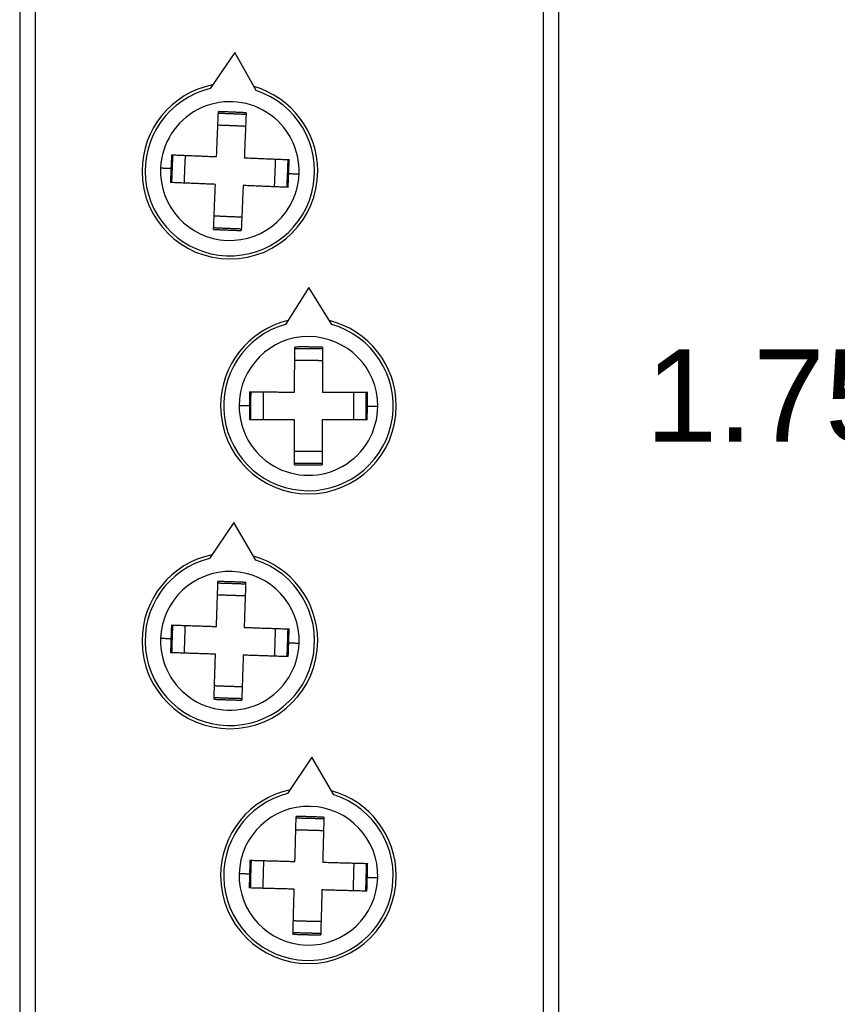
# Model space of a CAD drawing. Header units: millimetres. Extents: x -183 to 66, y -151 to -8.
# Tile 5 of 7: x 7 to 33, y -109 to -77. Entities that reach past the tile are written whole.
import ezdxf

# ---------------------------------------------------------------- set-up
doc = ezdxf.new("R2010")
doc.units = ezdxf.units.MM
doc.header["$MEASUREMENT"] = 0
doc.layers.get('0').update_dxf_attribs({"linetype": 'CONTINUOUS'})
doc.layers.get('Defpoints').update_dxf_attribs({"linetype": 'CONTINUOUS'})
doc.layers.add('SHAPE2DVIEW', color=7, linetype='CONTINUOUS')
doc.styles.get("Standard").update_dxf_attribs({"font": 'arial.ttf'})
doc.dimstyles.get("Standard").update_dxf_attribs({"dimscale": 0, "dimtxt": 2.5, "dimasz": 2.5, "dimexe": 1.25, "dimexo": 0.625, "dimtad": 1, "dimdsep": 46, "dimtxsty": 'Standard', "dimcen": 2.5, "dimadec": 0, "dimazin": 0, "dimtfac": 1, "dimtmove": 0, "dimatfit": 3, "dimfxl": 1, "dimarcsym": 0})

# ---------------------------------------------------------------- blocks, each defined once
blk = doc.blocks.new('*D2')
at = {"color": 0, "linetype": 'Continuous', "lineweight": -2, "transparency": 16777216}
for p, q in [((15.597, -67.429), (38.339, -67.429)), ((38.159, -70.429), (38.159, -87.402)), ((38.159, -108.929), (38.159, -91.427)), ((15.597, -111.929), (38.339, -111.929))]:
    blk.add_line(p, q, dxfattribs=at)
at = {"color": 0, "linetype": 'Continuous', "transparency": 16777216}
for points in [[(37.659, -70.429), (38.659, -70.429), (38.159, -67.429)], [(37.659, -108.929), (38.659, -108.929), (38.159, -111.929)]]:
    blk.add_solid(points, dxfattribs=at)
at = {"layer": 'Defpoints', "color": 0, "linetype": 'Continuous', "transparency": 16777216}
for p in [(15.535, -67.429), (38.159, -67.429), (15.535, -111.929)]:
    blk.add_point(p, dxfattribs=at)
at = {"color": 0, "linetype": 'Continuous', "transparency": 16777216, "insert": (38.159, -89.414), "char_height": 3, "attachment_point": 5}
blk.add_mtext('\\A1;1.75 [44.50]', dxfattribs=at)
blk = doc.blocks.new('*D3')
at = {"color": 0, "linetype": 'Continuous', "lineweight": -2, "transparency": 16777216}
for p, q in [((15.597, -44.703), (55.432, -44.703)), ((55.252, -47.703), (55.252, -68.195)), ((55.252, -131.655), (55.252, -72.22)), ((15.597, -134.655), (55.432, -134.655))]:
    blk.add_line(p, q, dxfattribs=at)
at = {"color": 0, "linetype": 'Continuous', "transparency": 16777216}
for points in [[(54.752, -47.703), (55.752, -47.703), (55.252, -44.703)], [(54.752, -131.655), (55.752, -131.655), (55.252, -134.655)]]:
    blk.add_solid(points, dxfattribs=at)
at = {"layer": 'Defpoints', "color": 0, "linetype": 'Continuous', "transparency": 16777216}
for p in [(15.535, -44.703), (55.252, -44.703), (15.535, -134.655)]:
    blk.add_point(p, dxfattribs=at)
at = {"color": 0, "linetype": 'Continuous', "transparency": 16777216, "insert": (55.252, -70.207), "char_height": 3, "attachment_point": 5}
blk.add_mtext('\\A1;3.54 [89.95]', dxfattribs=at)

msp = doc.modelspace()

# ---------------------------------------------------------------- linework, layer by layer
at = {"layer": 'SHAPE2DVIEW'}
for p, q in [((6.7849, -68.52929), (6.7849, -110.82929)), ((7.2849, -68.52929), (7.2849, -110.82929)), ((23.7849, -110.82929), (23.7849, -68.52929)), ((24.2849, -110.82929), (24.2849, -68.52929)), ((13.76349, -77.83683), (12.96453, -79.0048)), ((14.46324, -79.06681), (13.76349, -77.83683)), ((16.1649, -85.45355), (15.41178, -86.6516)), ((16.91178, -86.6555), (16.1649, -85.45355)), ((13.73304, -93.07569), (12.94335, -94.24995)), ((14.44252, -94.30009), (13.73304, -93.07569)), ((16.25985, -100.69497), (15.47738, -101.87406)), ((16.97682, -101.91499), (16.25985, -100.69497))]:
    msp.add_line(p, q, dxfattribs=at)
for centre, radius, start, end in [((13.6045, -81.67929), 2.85, 101.282663, 180), ((13.6045, -81.67929), 2.75, 103.457257, 267.630637), ((13.6045, -81.67929), 2.75, 267.630637, 71.804017), ((13.6045, -81.67929), 2.85, 0, 73.97861), ((13.6045, -81.67929), 2.25, 357.630637, 177.630637), ((13.6045, -81.67929), 2.85, 180, 0), ((13.6045, -81.67929), 2.25, 177.630637, 357.630637), ((16.1549, -89.29929), 2.85, 103.503109, 180), ((16.1549, -89.29929), 2.85, 0, 76.199056), ((16.1549, -89.29929), 2.75, 105.677703, 269.851083), ((16.1549, -89.29929), 2.75, 269.851083, 74.024463), ((16.1549, -89.29929), 2.25, 359.851083, 179.851083), ((16.1549, -89.29929), 2.85, 180, 0), ((16.1549, -89.29929), 2.25, 179.851083, 359.851083), ((13.6045, -96.91929), 2.85, 101.736652, 180), ((13.6045, -96.91929), 2.85, 0, 74.432599), ((13.6045, -96.91929), 2.75, 103.911246, 268.084625), ((13.6045, -96.91929), 2.75, 268.084625, 72.258005), ((13.6045, -96.91929), 2.25, 358.084625, 178.084625), ((13.6045, -96.91929), 2.85, 180, 0), ((13.6045, -96.91929), 2.25, 178.084625, 358.084625), ((16.1549, -104.53929), 2.85, 102.088332, 180), ((16.1549, -104.53929), 2.75, 104.262926, 268.436306), ((16.1549, -104.53929), 2.85, 0, 74.784279), ((16.1549, -104.53929), 2.75, 268.436306, 72.609686), ((16.1549, -104.53929), 2.25, 358.436306, 178.436306), ((16.1549, -104.53929), 2.85, 180, 0), ((16.1549, -104.53929), 2.25, 178.436306, 358.436306)]:
    msp.add_arc(centre, radius, start, end, dxfattribs=at)
for points, degree in [([(13.17349, -81.21107), (13.20405, -80.47248), (13.23389, -79.75135)], 2), ([(13.23195, -79.79839), (13.68166, -79.81261), (14.13118, -79.8356)], 2), ([(14.13312, -79.78855), (13.68363, -79.7669), (13.23389, -79.75135)], 2), ([(14.13312, -79.78855), (14.10328, -80.50968), (14.07272, -81.24828)], 2), ([(14.13312, -79.78855), (14.13228, -79.80902)], 1), ([(14.11485, -80.23023), (13.66542, -80.20717), (13.21562, -80.19302)], 2), ([(11.71376, -81.15068), (11.69363, -81.60023)], 1), ([(11.71376, -81.15068), (12.43489, -81.18051), (13.17349, -81.21107)], 2), ([(11.7236, -82.05185), (11.73782, -81.60214), (11.76081, -81.15262)], 2), ([(12.15544, -81.16895), (12.13239, -81.61838), (12.11823, -82.06818)], 2), ([(14.07272, -81.24828), (14.81132, -81.27884), (15.53245, -81.30868)], 2), ([(15.05357, -82.18964), (15.07662, -81.7402), (15.09078, -81.29041)], 2), ([(15.48541, -81.30673), (15.47119, -81.75644), (15.4482, -82.20596)], 2), ([(15.51537, -81.75836), (15.53245, -81.30868)], 1), ([(11.69363, -81.60023), (11.35643, -81.58627)], 1), ([(11.69363, -81.60023), (11.67656, -82.04991)], 1), ([(15.49524, -82.20791), (15.51537, -81.75836)], 1), ([(15.51537, -81.75836), (15.85258, -81.77231)], 1), ([(13.13629, -82.1103), (12.39769, -82.07974), (11.67656, -82.04991)], 2), ([(13.07589, -83.57003), (13.10573, -82.8489), (13.13629, -82.1103)], 2), ([(14.03552, -82.14751), (14.00496, -82.88611), (13.97512, -83.60724)], 2), ([(15.49524, -82.20791), (14.77411, -82.17807), (14.03552, -82.14751)], 2), ([(13.09416, -83.12836), (13.54359, -83.15141), (13.99339, -83.16556)], 2), ([(13.07589, -83.57003), (13.52538, -83.59168), (13.97512, -83.60724)], 2), ([(13.97706, -83.56019), (13.52735, -83.54597), (13.07783, -83.52299)], 2), ([(15.70608, -88.84812), (15.708, -88.1089), (15.70987, -87.38715)], 2), ([(15.70975, -87.43424), (16.15967, -87.43102), (16.60975, -87.43658)], 2), ([(16.60987, -87.38949), (16.15988, -87.38527), (15.70987, -87.38715)], 2), ([(16.60987, -87.38949), (16.60799, -88.11124), (16.60607, -88.85046)], 2), ([(16.60987, -87.38949), (16.60982, -87.40998)], 1), ([(16.60872, -87.83154), (16.15873, -87.82592), (15.70872, -87.82921)], 2), ([(14.2451, -88.84433), (14.24241, -89.29432)], 1), ([(14.2451, -88.84433), (14.96685, -88.8462), (15.70608, -88.84812)], 2), ([(14.28985, -89.74445), (14.28664, -89.29452), (14.29219, -88.84445)], 2), ([(14.68716, -88.84548), (14.68153, -89.29546), (14.68482, -89.74547)], 2), ([(16.60607, -88.85046), (17.3453, -88.85239), (18.06705, -88.85426)], 2), ([(17.62265, -89.75311), (17.62828, -89.30312), (17.62499, -88.85311)], 2), ([(18.01996, -88.85414), (18.02317, -89.30406), (18.01762, -89.75414)], 2), ([(18.0674, -89.30426), (18.06705, -88.85426)], 1), ([(14.24241, -89.29432), (13.90491, -89.29345)], 1), ([(14.24241, -89.29432), (14.24276, -89.74432)], 1), ([(18.06471, -89.75426), (18.0674, -89.30426)], 1), ([(18.0674, -89.30426), (18.4049, -89.30514)], 1), ([(15.70374, -89.74812), (14.96451, -89.7462), (14.24276, -89.74432)], 2), ([(15.69994, -91.20909), (15.70182, -90.48735), (15.70374, -89.74812)], 2), ([(16.60373, -89.75046), (16.60181, -90.48969), (16.59994, -91.21143)], 2), ([(18.06471, -89.75426), (17.34296, -89.75238), (16.60373, -89.75046)], 2), ([(15.70109, -90.76704), (16.15108, -90.77267), (16.60109, -90.76938)], 2), ([(15.69994, -91.20909), (16.14993, -91.21331), (16.59994, -91.21143)], 2), ([(16.60006, -91.16435), (16.15014, -91.16756), (15.70006, -91.16201)], 2), ([(13.1698, -96.4545), (13.1945, -95.71569), (13.21863, -94.99434)], 2), ([(13.21705, -95.0414), (13.66686, -95.05206), (14.11655, -95.07148)], 2), ([(14.11812, -95.02442), (13.66848, -95.00634), (13.21863, -94.99434)], 2), ([(14.11812, -95.02442), (14.094, -95.74577), (14.06929, -96.48458)], 2), ([(14.11812, -95.02442), (14.11744, -95.0449)], 1), ([(14.10335, -95.46623), (13.65375, -95.44674), (13.20385, -95.43615)], 2), ([(11.70964, -96.40567), (11.69307, -96.85537)], 1), ([(11.70964, -96.40567), (12.43098, -96.4298), (13.1698, -96.4545)], 2), ([(11.72662, -97.30674), (11.73727, -96.85694), (11.7567, -96.40725)], 2), ([(12.15144, -96.42045), (12.13195, -96.87005), (12.12136, -97.31995)], 2), ([(14.06929, -96.48458), (14.80811, -96.50929), (15.52945, -96.53342)], 2), ([(15.05757, -97.41814), (15.07706, -96.96854), (15.08765, -96.51864)], 2), ([(15.48239, -96.53184), (15.47174, -96.98165), (15.45231, -97.43134)], 2), ([(15.51594, -96.98322), (15.52945, -96.53342)], 1), ([(11.69307, -96.85537), (11.35576, -96.84409)], 1), ([(11.69307, -96.85537), (11.67955, -97.30517)], 1), ([(15.49937, -97.43291), (15.51594, -96.98322)], 1), ([(15.51594, -96.98322), (15.85325, -96.9945)], 1), ([(13.13972, -97.354), (12.4009, -97.32929), (11.67955, -97.30517)], 2), ([(13.09088, -98.81416), (13.11501, -98.09282), (13.13972, -97.354)], 2), ([(14.03921, -97.38408), (14.01451, -98.1229), (13.99038, -98.84424)], 2), ([(15.49937, -97.43291), (14.77803, -97.40879), (14.03921, -97.38408)], 2), ([(13.10566, -98.37235), (13.55526, -98.39185), (14.00516, -98.40244)], 2), ([(13.09088, -98.81416), (13.54053, -98.83225), (13.99038, -98.84424)], 2), ([(13.99196, -98.79718), (13.54215, -98.78653), (13.09246, -98.7671)], 2), ([(15.71735, -104.07718), (15.73752, -103.33823), (15.75722, -102.61675)], 2), ([(15.75593, -102.66382), (16.2058, -102.67171), (16.6556, -102.68838)], 2), ([(16.65688, -102.64131), (16.20714, -102.62598), (15.75722, -102.61675)], 2), ([(16.65688, -102.64131), (16.63719, -103.36279), (16.61702, -104.10174)], 2), ([(16.65688, -102.64131), (16.65633, -102.66179)], 1), ([(16.64482, -103.0832), (16.19511, -103.06646), (15.74516, -103.05864)], 2), ([(14.25692, -104.03731), (14.24311, -104.4871)], 1), ([(14.25692, -104.03731), (14.9784, -104.05701), (15.71735, -104.07718)], 2), ([(14.27943, -104.93826), (14.28732, -104.4884), (14.30399, -104.0386)], 2), ([(14.69881, -104.04938), (14.68207, -104.49909), (14.67425, -104.94904)], 2), ([(16.61702, -104.10174), (17.35597, -104.12191), (18.07745, -104.14161)], 2), ([(17.611, -105.02921), (17.62774, -104.5795), (17.63556, -104.12954)], 2), ([(18.03038, -104.14032), (18.02249, -104.59019), (18.00582, -105.03999)], 2), ([(18.0667, -104.59148), (18.07745, -104.14161)], 1), ([(14.24311, -104.4871), (13.90574, -104.47789)], 1), ([(14.24311, -104.4871), (14.23236, -104.93698)], 1), ([(18.05289, -105.04127), (18.0667, -104.59148)], 1), ([(18.0667, -104.59148), (18.40407, -104.60069)], 1), ([(15.69279, -104.97685), (14.95384, -104.95667), (14.23236, -104.93698)], 2), ([(15.65293, -106.43728), (15.67262, -105.7158), (15.69279, -104.97685)], 2), ([(16.59246, -105.00141), (16.57229, -105.74036), (16.55259, -106.46184)], 2), ([(18.05289, -105.04127), (17.33141, -105.02158), (16.59246, -105.00141)], 2), ([(15.66499, -105.99539), (16.1147, -106.01212), (16.56465, -106.01995)], 2), ([(15.65293, -106.43728), (16.10267, -106.45261), (16.55259, -106.46184)], 2), ([(16.55387, -106.41477), (16.10401, -106.40687), (15.65421, -106.39021)], 2)]:
    msp.add_open_spline(points, degree=degree, dxfattribs=at)

# ---------------------------------------------------------------- dimensions: what is measured, and where the dimension line sits
at = {"linetype": 'Continuous'}
for base, p1, p2, picture, middle in [((55.25212, -44.70338), (15.5349, -134.65521), (15.5349, -44.70338), '*D3', (55.25212, -70.20749)), ((38.15855, -67.42929), (15.5349, -111.92929), (15.5349, -67.42929), '*D2', (38.15855, -89.41429))]:
    dim = msp.add_linear_dim(base=base, p1=p1, p2=p2, angle=90, dimstyle='Standard', override={"dimscale": 1, "dimtxt": 3, "dimasz": 3, "dimexe": 0.18, "dimexo": 0.0625, "dimgap": 0.09, "dimtad": 0, "dimtih": 1, "dimtoh": 1, "dimdec": 2, "dimlfac": 0.03937, "dimrnd": 0, "dimzin": 0, "dimcen": 0.09, "dimtdec": 4, "dimtofl": 0, "dimtolj": 1, "dimtzin": 0}, dxfattribs=at)
    dim.commit()
    dim.dimension.update_dxf_attribs({"geometry": picture, "text_midpoint": middle, "dimtype": 160})

doc.saveas('drawing.dxf')
